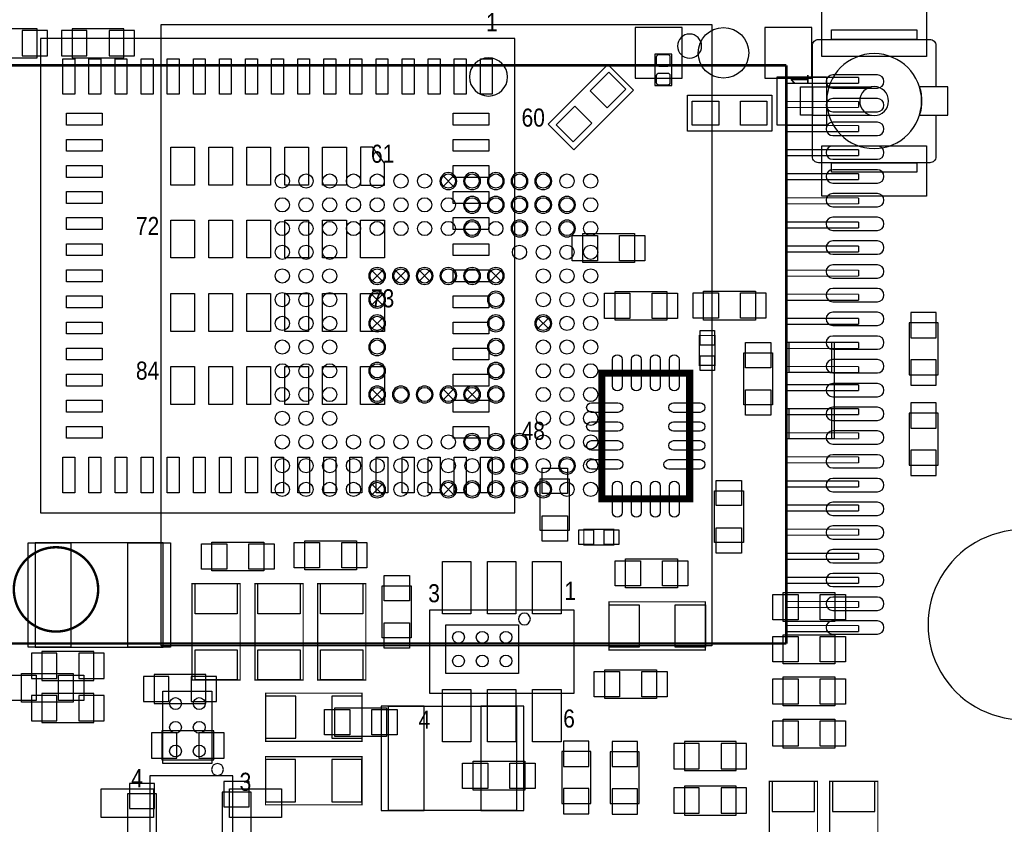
# Model space of a CAD drawing. Extents: x -8.5 to 88.7, y 0 to 55.1.
# Tile 7 of 9: x 46.5 to 67.2, y 15.8 to 32.8. Entities that reach past the tile are written whole.
import ezdxf

# ---------------------------------------------------------------- set-up
doc = ezdxf.new("R2010")
doc.units = 0
for name, color, linetype in [('BG_OUTLINE', 80, 'CONTINUOUS'), ('PG_ASSEMBLY_BOTTOM', 30, 'CONTINUOUS'), ('PG_ASSEMBLY_TOP', 43, 'CONTINUOUS'), ('PIN_BOTTOM', 211, 'CONTINUOUS'), ('PIN_TOP', 153, 'CONTINUOUS')]:
    doc.layers.add(name, color=color, linetype=linetype)

msp = doc.modelspace()

# ---------------------------------------------------------------- linework, layer by layer
at = {"layer": 'BG_OUTLINE'}
msp.add_lwpolyline([(67.600068, 0), (25.299924, 0), (25.299924, 3.75412, 0.414116), (24.800052, 4.253992, 0.414221), (24.299926, 3.75412), (24.299926, 0), (0, 0), (0, 17.999964, 0.41415), (1.999996, 19.99996, 0.414214), (0, 21.999956), (0, 38.599872), (67.600068, 38.599872), (67.600068, 21.999956, 1.000034), (67.600068, 17.999964)], format="xyb", close=True, dxfattribs=at)
at = {"layer": 'PG_ASSEMBLY_BOTTOM'}
msp.add_lwpolyline([(49.4411, 19.55165), (49.4411, 32.6517), (61.041026, 32.6517), (61.041026, 19.55165)], close=True, dxfattribs=at)
for points in [[(45.7327, 31.9532), (46.8249, 31.9532), (46.8249, 32.5628), (45.7327, 32.5628), (45.7327, 31.9532)], [(47.5615, 31.9532), (48.6537, 31.9532), (48.6537, 32.5628), (47.5615, 32.5628), (47.5615, 31.9532)], [(55.616856, 29.477208), (55.616348, 29.477208), (55.365396, 29.226256)], [(55.36565, 29.477462), (55.366158, 29.477462), (55.61711, 29.22651)], [(54.116986, 27.477212), (54.116478, 27.477212), (53.865526, 27.22626)], [(53.86578, 27.477466), (53.866288, 27.477466), (54.11724, 27.226514)], [(54.616858, 27.477212), (54.61635, 27.477212), (54.365398, 27.22626)], [(54.365652, 27.477466), (54.36616, 27.477466), (54.617112, 27.226514)], [(55.116984, 27.477212), (55.116476, 27.477212), (54.865524, 27.22626)], [(54.865778, 27.477466), (54.866286, 27.477466), (55.117238, 27.226514)], [(56.616854, 27.477212), (56.616346, 27.477212), (56.365394, 27.22626)], [(56.365648, 27.477466), (56.366156, 27.477466), (56.617108, 27.226514)], [(54.116986, 26.97734), (54.116478, 26.97734), (53.865526, 26.726388)], [(53.86578, 26.977594), (53.866288, 26.977594), (54.11724, 26.726642)], [(54.116986, 26.477214), (54.116478, 26.477214), (53.865526, 26.226262)], [(53.86578, 26.477468), (53.866288, 26.477468), (54.11724, 26.226516)], [(57.616852, 26.477214), (57.616344, 26.477214), (57.365392, 26.226262)], [(57.365646, 26.477468), (57.366154, 26.477468), (57.617106, 26.226516)], [(65.8114, 25.269444), (65.8114, 26.361644), (65.2018, 26.361644), (65.2018, 25.269444), (65.8114, 25.269444)], [(54.116986, 24.977344), (54.116478, 24.977344), (53.865526, 24.726392)], [(53.86578, 24.977598), (53.866288, 24.977598), (54.11724, 24.726646)], [(55.616856, 24.977344), (55.616348, 24.977344), (55.365396, 24.726392)], [(55.36565, 24.977598), (55.366158, 24.977598), (55.61711, 24.726646)], [(56.116982, 24.977344), (56.116474, 24.977344), (55.865522, 24.726392)], [(55.865776, 24.977598), (55.866284, 24.977598), (56.117236, 24.726646)], [(65.2018, 24.456644), (65.2018, 23.364444), (65.8114, 23.364444), (65.8114, 24.456644), (65.2018, 24.456644)], [(54.116986, 22.977348), (54.116478, 22.977348), (53.865526, 22.726396)], [(53.86578, 22.977602), (53.866288, 22.977602), (54.11724, 22.72665)], [(55.616856, 22.977348), (55.616348, 22.977348), (55.365396, 22.726396)], [(55.36565, 22.977602), (55.366158, 22.977602), (55.61711, 22.72665)], [(48.0187, 19.435826), (46.9265, 19.435826), (46.9265, 18.826226), (48.0187, 18.826226), (48.0187, 19.435826)], [(49.2887, 18.3388), (50.3809, 18.3388), (50.3809, 18.9484), (49.2887, 18.9484), (49.2887, 18.3388)], [(46.9265, 17.937226), (48.0187, 17.937226), (48.0187, 18.546826), (46.9265, 18.546826), (46.9265, 17.937226)], [(54.228492, 18.279618), (56.928512, 18.279618), (56.928512, 16.079724), (54.228492, 16.079724), (54.228492, 18.279618)], [(50.546, 17.758156), (49.4538, 17.758156), (49.4538, 17.148556), (50.546, 17.148556), (50.546, 17.758156)], [(60.4647, 16.925544), (61.5569, 16.925544), (61.5569, 17.535144), (60.4647, 17.535144), (60.4647, 16.925544)], [(58.490612, 16.232378), (58.490612, 17.324578), (57.881012, 17.324578), (57.881012, 16.232378), (58.490612, 16.232378)], [(59.5122, 16.227044), (59.5122, 17.319244), (58.9026, 17.319244), (58.9026, 16.227044), (59.5122, 16.227044)], [(49.3395, 15.3416), (49.3395, 16.4338), (48.7299, 16.4338), (48.7299, 15.3416), (49.3395, 15.3416)], [(51.3334, 15.3797), (51.3334, 16.4719), (50.7238, 16.4719), (50.7238, 15.3797), (51.3334, 15.3797)], [(61.5569, 16.595344), (60.4647, 16.595344), (60.4647, 15.985744), (61.5569, 15.985744), (61.5569, 16.595344)]]:
    msp.add_lwpolyline(points, dxfattribs=at)
for points in [[(60.82919, 32.197802, 1), (60.32119, 32.197802, 1), (60.82919, 32.197802)], [(55.668926, 29.351732, 1), (55.313326, 29.351732, 1), (55.668926, 29.351732)], [(56.169052, 29.351732, 1), (55.813452, 29.351732, 1), (56.169052, 29.351732)], [(56.668924, 29.351732, 1), (56.313324, 29.351732, 1), (56.668924, 29.351732)], [(57.16905, 29.351732, 1), (56.81345, 29.351732, 1), (57.16905, 29.351732)], [(57.668922, 29.351732, 1), (57.313322, 29.351732, 1), (57.668922, 29.351732)], [(56.169052, 28.85186, 1), (55.813452, 28.85186, 1), (56.169052, 28.85186)], [(56.668924, 28.85186, 1), (56.313324, 28.85186, 1), (56.668924, 28.85186)], [(57.16905, 28.85186, 1), (56.81345, 28.85186, 1), (57.16905, 28.85186)], [(57.668922, 28.85186, 1), (57.313322, 28.85186, 1), (57.668922, 28.85186)], [(58.169048, 28.85186, 1), (57.813448, 28.85186, 1), (58.169048, 28.85186)], [(56.169052, 28.351734, 1), (55.813452, 28.351734, 1), (56.169052, 28.351734)], [(57.16905, 28.351734, 1), (56.81345, 28.351734, 1), (57.16905, 28.351734)], [(58.169048, 28.351734, 1), (57.813448, 28.351734, 1), (58.169048, 28.351734)], [(54.169056, 27.351736, 1), (53.813456, 27.351736, 1), (54.169056, 27.351736)], [(54.668928, 27.351736, 1), (54.313328, 27.351736, 1), (54.668928, 27.351736)], [(55.169054, 27.351736, 1), (54.813454, 27.351736, 1), (55.169054, 27.351736)], [(55.668926, 27.351736, 1), (55.313326, 27.351736, 1), (55.668926, 27.351736)], [(56.169052, 27.351736, 1), (55.813452, 27.351736, 1), (56.169052, 27.351736)], [(56.668924, 27.351736, 1), (56.313324, 27.351736, 1), (56.668924, 27.351736)], [(54.169056, 26.851864, 1), (53.813456, 26.851864, 1), (54.169056, 26.851864)], [(56.668924, 26.851864, 1), (56.313324, 26.851864, 1), (56.668924, 26.851864)], [(54.169056, 26.351738, 1), (53.813456, 26.351738, 1), (54.169056, 26.351738)], [(56.668924, 26.351738, 1), (56.313324, 26.351738, 1), (56.668924, 26.351738)], [(57.668922, 26.351738, 1), (57.313322, 26.351738, 1), (57.668922, 26.351738)], [(54.169056, 25.851866, 1), (53.813456, 25.851866, 1), (54.169056, 25.851866)], [(56.668924, 25.851866, 1), (56.313324, 25.851866, 1), (56.668924, 25.851866)], [(54.169056, 25.35174, 1), (53.813456, 25.35174, 1), (54.169056, 25.35174)], [(56.668924, 25.35174, 1), (56.313324, 25.35174, 1), (56.668924, 25.35174)], [(54.169056, 24.851868, 1), (53.813456, 24.851868, 1), (54.169056, 24.851868)], [(54.668928, 24.851868, 1), (54.313328, 24.851868, 1), (54.668928, 24.851868)], [(55.169054, 24.851868, 1), (54.813454, 24.851868, 1), (55.169054, 24.851868)], [(55.668926, 24.851868, 1), (55.313326, 24.851868, 1), (55.668926, 24.851868)], [(56.169052, 24.851868, 1), (55.813452, 24.851868, 1), (56.169052, 24.851868)], [(56.668924, 24.851868, 1), (56.313324, 24.851868, 1), (56.668924, 24.851868)], [(56.169052, 23.85187, 1), (55.813452, 23.85187, 1), (56.169052, 23.85187)], [(56.668924, 23.85187, 1), (56.313324, 23.85187, 1), (56.668924, 23.85187)], [(57.16905, 23.85187, 1), (56.81345, 23.85187, 1), (57.16905, 23.85187)], [(56.668924, 23.351744, 1), (56.313324, 23.351744, 1), (56.668924, 23.351744)], [(57.16905, 23.351744, 1), (56.81345, 23.351744, 1), (57.16905, 23.351744)], [(58.169048, 23.351744, 1), (57.813448, 23.351744, 1), (58.169048, 23.351744)], [(54.169056, 22.851872, 1), (53.813456, 22.851872, 1), (54.169056, 22.851872)], [(55.668926, 22.851872, 1), (55.313326, 22.851872, 1), (55.668926, 22.851872)], [(56.169052, 22.851872, 1), (55.813452, 22.851872, 1), (56.169052, 22.851872)], [(56.668924, 22.851872, 1), (56.313324, 22.851872, 1), (56.668924, 22.851872)], [(57.16905, 22.851872, 1), (56.81345, 22.851872, 1), (57.16905, 22.851872)], [(57.668922, 22.851872, 1), (57.313322, 22.851872, 1), (57.668922, 22.851872)]]:
    msp.add_lwpolyline(points, format="xyb", dxfattribs=at)
for points, const_width in [([(62.614556, 31.792418), (45.799756, 31.792418)], 0.0508), ([(62.614556, 19.600418), (62.614556, 31.792418)], 0.0508), ([(62.614556, 31.538418), (64.138556, 31.538418)], 0.0254), ([(64.138556, 31.538418), (64.138556, 31.411418)], 0.0254), ([(64.138556, 31.411418), (62.614556, 31.411418)], 0.0254), ([(62.614556, 31.030418), (64.138556, 31.030418)], 0.0254), ([(64.138556, 31.030418), (64.138556, 30.903418)], 0.0254), ([(64.138556, 30.903418), (62.614556, 30.903418)], 0.0254), ([(62.614556, 30.522418), (64.138556, 30.522418)], 0.0254), ([(64.138556, 30.522418), (64.138556, 30.395418)], 0.0254), ([(64.138556, 30.395418), (62.614556, 30.395418)], 0.0254), ([(62.614556, 30.014418), (64.138556, 30.014418)], 0.0254), ([(64.138556, 29.887418), (62.614556, 29.887418)], 0.0254), ([(64.138556, 30.014418), (64.138556, 29.887418)], 0.0254), ([(62.614556, 29.506418), (64.138556, 29.506418)], 0.0254), ([(64.138556, 29.506418), (64.138556, 29.379418)], 0.0254), ([(64.138556, 29.379418), (62.614556, 29.379418)], 0.0254), ([(62.614556, 28.998418), (64.138556, 28.998418)], 0.0254), ([(64.138556, 28.871418), (62.614556, 28.871418)], 0.0254), ([(64.138556, 28.998418), (64.138556, 28.871418)], 0.0254), ([(62.614556, 28.490418), (64.138556, 28.490418)], 0.0254), ([(64.138556, 28.490418), (64.138556, 28.363418)], 0.0254), ([(64.138556, 28.363418), (62.614556, 28.363418)], 0.0254), ([(62.614556, 27.982418), (64.138556, 27.982418)], 0.0254), ([(64.138556, 27.855418), (62.614556, 27.855418)], 0.0254), ([(64.138556, 27.982418), (64.138556, 27.855418)], 0.0254), ([(62.614556, 27.474418), (64.138556, 27.474418)], 0.0254), ([(64.138556, 27.474418), (64.138556, 27.347418)], 0.0254), ([(64.138556, 27.347418), (62.614556, 27.347418)], 0.0254), ([(62.614556, 26.966418), (64.138556, 26.966418)], 0.0254), ([(64.138556, 26.966418), (64.138556, 26.839418)], 0.0254), ([(64.138556, 26.839418), (62.614556, 26.839418)], 0.0254), ([(62.614556, 26.458418), (64.138556, 26.458418)], 0.0254), ([(64.138556, 26.458418), (64.138556, 26.331418)], 0.0254), ([(64.138556, 26.331418), (62.614556, 26.331418)], 0.0254), ([(62.614556, 25.950418), (64.138556, 25.950418)], 0.0254), ([(64.138556, 25.950418), (64.138556, 25.823418)], 0.0254), ([(64.138556, 25.823418), (62.614556, 25.823418)], 0.0254), ([(62.614556, 25.442418), (64.138556, 25.442418)], 0.0254), ([(64.138556, 25.315418), (62.614556, 25.315418)], 0.0254), ([(64.138556, 25.442418), (64.138556, 25.315418)], 0.0254), ([(62.614556, 25.061418), (64.138556, 25.061418)], 0.0254), ([(64.138556, 24.934418), (62.614556, 24.934418)], 0.0254), ([(64.138556, 25.061418), (64.138556, 24.934418)], 0.0254), ([(62.614556, 24.553418), (64.138556, 24.553418)], 0.0254), ([(64.138556, 24.553418), (64.138556, 24.426418)], 0.0254), ([(64.138556, 24.426418), (62.614556, 24.426418)], 0.0254), ([(62.614556, 24.045418), (64.138556, 24.045418)], 0.0254), ([(64.138556, 23.918418), (62.614556, 23.918418)], 0.0254), ([(64.138556, 24.045418), (64.138556, 23.918418)], 0.0254), ([(62.614556, 23.537418), (64.138556, 23.537418)], 0.0254), ([(64.138556, 23.537418), (64.138556, 23.410418)], 0.0254), ([(64.138556, 23.410418), (62.614556, 23.410418)], 0.0254), ([(62.614556, 23.029418), (64.138556, 23.029418)], 0.0254), ([(64.138556, 23.029418), (64.138556, 22.902418)], 0.0254), ([(64.138556, 22.902418), (62.614556, 22.902418)], 0.0254), ([(62.614556, 22.521418), (64.138556, 22.521418)], 0.0254), ([(64.138556, 22.521418), (64.138556, 22.394418)], 0.0254), ([(64.138556, 22.394418), (62.614556, 22.394418)], 0.0254), ([(62.614556, 22.013418), (64.138556, 22.013418)], 0.0254), ([(64.138556, 22.013418), (64.138556, 21.886418)], 0.0254), ([(64.138556, 21.886418), (62.614556, 21.886418)], 0.0254), ([(62.614556, 21.505418), (64.138556, 21.505418)], 0.0254), ([(64.138556, 21.378418), (62.614556, 21.378418)], 0.0254), ([(64.138556, 21.505418), (64.138556, 21.378418)], 0.0254), ([(62.614556, 20.997418), (64.138556, 20.997418)], 0.0254), ([(64.138556, 20.997418), (64.138556, 20.870418)], 0.0254), ([(64.138556, 20.870418), (62.614556, 20.870418)], 0.0254), ([(62.614556, 20.489418), (64.138556, 20.489418)], 0.0254), ([(64.138556, 20.362418), (62.614556, 20.362418)], 0.0254), ([(64.138556, 20.489418), (64.138556, 20.362418)], 0.0254), ([(62.614556, 19.981418), (64.138556, 19.981418)], 0.0254), ([(64.138556, 19.981418), (64.138556, 19.854418)], 0.0254), ([(64.138556, 19.854418), (62.614556, 19.854418)], 0.0254), ([(45.799756, 19.600418), (62.614556, 19.600418)], 0.0508), ([(51.640232, 17.540986), (53.672232, 17.540986), (53.672232, 18.556986), (51.640232, 18.556986), (51.640232, 17.540986)], 0.0254), ([(51.6382, 16.201644), (53.6702, 16.201644), (53.6702, 17.217644), (51.6382, 17.217644), (51.6382, 16.201644)], 0.0254), ([(62.2554, 16.696944), (62.2554, 14.664944), (63.2714, 14.664944), (63.2714, 16.696944), (62.2554, 16.696944)], 0.0254), ([(63.5254, 16.696944), (63.5254, 14.664944), (64.5414, 14.664944), (64.5414, 16.696944), (63.5254, 16.696944)], 0.0254)]:
    msp.add_lwpolyline(points, dxfattribs=dict(at, const_width=const_width))
at = {"layer": 'PG_ASSEMBLY_BOTTOM', "const_width": 0.0508}
msp.add_lwpolyline([(48.111156, 20.743418, 1), (46.333156, 20.743418, 1), (48.111156, 20.743418)], format="xyb", dxfattribs=at)
at = {"layer": 'PG_ASSEMBLY_TOP'}
for points in [[(63.5635, 32.5374), (65.3669, 32.5374), (65.3669, 32.338772), (63.5635, 32.338772)], [(62.9158, 31.338774), (63.165228, 31.338774), (63.165228, 30.738826), (62.9158, 30.738826)], [(63.5635, 29.738828), (65.3669, 29.738828), (65.3669, 29.5402), (63.5635, 29.5402)], [(55.440072, 19.999452), (56.970168, 19.999452), (56.970168, 18.969228), (55.440072, 18.969228)], [(50.506376, 18.600928), (50.506376, 17.070832), (49.476152, 17.070832), (49.476152, 18.600928)]]:
    msp.add_lwpolyline(points, close=True, dxfattribs=at)
for points in [[(56.89219, 32.35579), (46.89221, 32.35579), (46.89221, 22.35581), (56.89219, 22.35581), (56.89219, 32.35579)], [(65.765172, 32.211772), (65.765172, 31.338774)], [(60.198, 31.369), (60.198, 32.0294), (59.8424, 32.0294), (59.8424, 31.369), (60.198, 31.369)], [(59.394598, 31.27121), (58.137298, 30.01391), (57.59831, 30.552898), (58.85561, 31.810198), (59.394598, 31.27121)], [(63.165228, 31.338774), (64.411098, 31.338774)], [(62.3062, 30.4038), (60.5282, 30.4038), (60.5282, 31.1658), (62.3062, 31.1658), (62.3062, 30.4038)], [(63.165228, 30.738826), (64.411098, 30.738826)], [(59.414156, 27.6352), (58.321956, 27.6352), (58.321956, 28.2448), (59.414156, 28.2448), (59.414156, 27.6352)], [(60.0964, 26.416), (59.0042, 26.416), (59.0042, 27.0256), (60.0964, 27.0256), (60.0964, 26.416)], [(60.8711, 27.031696), (61.9633, 27.031696), (61.9633, 26.422096), (60.8711, 26.422096), (60.8711, 27.031696)], [(62.324996, 25.7302), (62.324996, 24.638), (61.715396, 24.638), (61.715396, 25.7302), (62.324996, 25.7302)], [(57.4294, 21.9837), (57.4294, 23.0759), (58.039, 23.0759), (58.039, 21.9837), (57.4294, 21.9837)], [(61.0997, 21.7297), (61.0997, 22.8219), (61.7093, 22.8219), (61.7093, 21.7297), (61.0997, 21.7297)], [(46.78299, 19.524726), (49.48301, 19.524726), (49.48301, 21.72462), (46.78299, 21.72462), (46.78299, 19.524726)], [(51.6001, 21.1328), (50.5079, 21.1328), (50.5079, 21.7424), (51.6001, 21.7424), (51.6001, 21.1328)], [(52.4637, 21.7678), (53.5559, 21.7678), (53.5559, 21.1582), (52.4637, 21.1582), (52.4637, 21.7678)], [(60.318396, 20.7772), (59.226196, 20.7772), (59.226196, 21.3868), (60.318396, 21.3868), (60.318396, 20.7772)], [(54.70906, 20.8153), (54.70906, 19.7231), (54.09946, 19.7231), (54.09946, 20.8153), (54.70906, 20.8153)], [(63.6397, 20.066), (62.5475, 20.066), (62.5475, 20.6756), (63.6397, 20.6756), (63.6397, 20.066)], [(58.141616, 20.30603), (55.091584, 20.30603), (55.091584, 18.55597), (58.141616, 18.55597), (58.141616, 20.30603)], [(62.5475, 19.7866), (63.6397, 19.7866), (63.6397, 19.177), (62.5475, 19.177), (62.5475, 19.7866)], [(47.5869, 18.3642), (46.4947, 18.3642), (46.4947, 18.9738), (47.5869, 18.9738), (47.5869, 18.3642)], [(58.7883, 19.05), (59.8805, 19.05), (59.8805, 18.4404), (58.7883, 18.4404), (58.7883, 19.05)], [(63.6397, 18.288), (62.5475, 18.288), (62.5475, 18.8976), (63.6397, 18.8976), (63.6397, 18.288)], [(54.1909, 17.6403), (53.0987, 17.6403), (53.0987, 18.2499), (54.1909, 18.2499), (54.1909, 17.6403)], [(62.5475, 18.0086), (63.6397, 18.0086), (63.6397, 17.399), (62.5475, 17.399), (62.5475, 18.0086)], [(56.01081, 17.1196), (57.10301, 17.1196), (57.10301, 16.51), (56.01081, 16.51), (56.01081, 17.1196)], [(50.95113, 13.762228), (50.95113, 16.81226), (49.20107, 16.81226), (49.20107, 13.762228), (50.95113, 13.762228)]]:
    msp.add_lwpolyline(points, dxfattribs=at)
for points in [[(65.765172, 30.738826), (65.765172, 29.865828, -0.414214), (65.638172, 29.738828), (63.292228, 29.738828, -0.414214), (63.165228, 29.865828), (63.165228, 32.211772, -0.414214), (63.292228, 32.338772), (65.638172, 32.338772, -0.414214), (65.765172, 32.211772)], [(65.465198, 31.0388, 1), (63.465202, 31.0388, 1), (65.465198, 31.0388)], [(64.77, 31.0388, 1), (64.1604, 31.0388, 1), (64.77, 31.0388)], [(57.219088, 20.11934, 1), (56.969152, 20.11934, 1), (57.219088, 20.11934)], [(50.751232, 16.94688, 1), (50.501296, 16.94688, 1), (50.751232, 16.94688)]]:
    msp.add_lwpolyline(points, format="xyb", dxfattribs=at)
for points in [[(56.738774, 31.5468, 1), (55.935626, 31.5468, 1)], [(65.41897, 30.738826), (66.0146, 30.738826), (66.0146, 31.338774), (65.41897, 31.338774, -0.076601), (65.465198, 31.0388, -0.076974)]]:
    msp.add_lwpolyline(points, format="xyb", close=True, dxfattribs=at)
for points, const_width in [([(60.7822, 25.46604), (60.7822, 26.09596), (61.1124, 26.09596), (61.1124, 25.46604), (60.7822, 25.46604)], 0.0254), ([(62.611, 23.920704), (62.611, 25.952704), (63.627, 25.952704), (63.627, 23.920704), (62.611, 23.920704)], 0.0254), ([(60.576968, 22.652482), (60.576968, 25.302718), (58.726832, 25.302718), (58.726832, 22.652482), (60.576968, 22.652482)], 0.1524), ([(58.97626, 21.6789), (58.34634, 21.6789), (58.34634, 22.0091), (58.97626, 22.0091), (58.97626, 21.6789)], 0.0254), ([(51.1048, 20.8661), (51.1048, 18.8341), (50.0888, 18.8341), (50.0888, 20.8661), (51.1048, 20.8661)], 0.0254), ([(52.431696, 20.8661), (52.431696, 18.8341), (51.415696, 18.8341), (51.415696, 20.8661), (52.431696, 20.8661)], 0.0254), ([(53.752496, 20.8661), (53.752496, 18.8341), (52.736496, 18.8341), (52.736496, 20.8661), (53.752496, 20.8661)], 0.0254), ([(58.8772, 20.481544), (60.9092, 20.481544), (60.9092, 19.465544), (58.8772, 19.465544), (58.8772, 20.481544)], 0.0254)]:
    msp.add_lwpolyline(points, dxfattribs=dict(at, const_width=const_width))
at = {"layer": 'PIN_BOTTOM'}
for points in [[(59.42711, 31.5214), (60.41771, 31.5214), (60.41771, 32.5882), (59.42711, 32.5882)], [(62.16269, 31.5214), (63.15329, 31.5214), (63.15329, 32.5882), (62.16269, 32.5882)], [(46.512226, 32.5247), (46.512226, 31.9913), (47.045626, 31.9913), (47.045626, 32.5247)], [(47.340774, 32.5247), (47.340774, 31.9913), (47.874174, 31.9913), (47.874174, 32.5247)], [(48.341026, 32.5247), (48.341026, 31.9913), (48.874426, 31.9913), (48.874426, 32.5247)], [(65.2399, 26.04897), (65.7733, 26.04897), (65.7733, 26.58237), (65.2399, 26.58237)], [(65.2399, 25.048718), (65.7733, 25.048718), (65.7733, 25.582118), (65.2399, 25.582118)], [(65.7733, 24.67737), (65.2399, 24.67737), (65.2399, 24.14397), (65.7733, 24.14397)], [(65.7733, 23.677118), (65.2399, 23.677118), (65.2399, 23.143718), (65.7733, 23.143718)], [(47.239174, 18.864326), (47.239174, 19.397726), (46.705774, 19.397726), (46.705774, 18.864326)], [(48.239426, 18.864326), (48.239426, 19.397726), (47.706026, 19.397726), (47.706026, 18.864326)], [(49.067974, 18.9103), (49.067974, 18.3769), (49.601374, 18.3769), (49.601374, 18.9103)], [(50.068226, 18.9103), (50.068226, 18.3769), (50.601626, 18.3769), (50.601626, 18.9103)], [(46.705774, 18.508726), (46.705774, 17.975326), (47.239174, 17.975326), (47.239174, 18.508726)], [(47.706026, 18.508726), (47.706026, 17.975326), (48.239426, 17.975326), (48.239426, 18.508726)], [(52.275232, 17.604486), (52.275232, 18.493486), (51.640232, 18.493486), (51.640232, 17.604486)], [(53.672232, 17.604486), (53.672232, 18.493486), (53.037232, 18.493486), (53.037232, 17.604486)], [(54.078505, 18.279491), (54.078505, 16.079597), (54.978427, 16.079597), (54.978427, 18.279491)], [(56.178577, 18.279491), (56.178577, 16.079597), (57.078499, 16.079597), (57.078499, 18.279491)], [(49.766474, 17.186656), (49.766474, 17.720056), (49.233074, 17.720056), (49.233074, 17.186656)], [(50.766726, 17.186656), (50.766726, 17.720056), (50.233326, 17.720056), (50.233326, 17.186656)], [(57.919112, 17.011904), (58.452512, 17.011904), (58.452512, 17.545304), (57.919112, 17.545304)], [(58.9407, 17.00657), (59.4741, 17.00657), (59.4741, 17.53997), (58.9407, 17.53997)], [(60.243974, 17.497044), (60.243974, 16.963644), (60.777374, 16.963644), (60.777374, 17.497044)], [(61.244226, 17.497044), (61.244226, 16.963644), (61.777626, 16.963644), (61.777626, 17.497044)], [(52.2732, 16.265144), (52.2732, 17.154144), (51.6382, 17.154144), (51.6382, 16.265144)], [(53.6702, 16.265144), (53.6702, 17.154144), (53.0352, 17.154144), (53.0352, 16.265144)], [(48.768, 16.121126), (49.3014, 16.121126), (49.3014, 16.654526), (48.768, 16.654526)], [(50.7619, 16.159226), (51.2953, 16.159226), (51.2953, 16.692626), (50.7619, 16.692626)], [(62.3189, 16.061944), (63.2079, 16.061944), (63.2079, 16.696944), (62.3189, 16.696944)], [(63.5889, 16.061944), (64.4779, 16.061944), (64.4779, 16.696944), (63.5889, 16.696944)], [(57.919112, 16.011652), (58.452512, 16.011652), (58.452512, 16.545052), (57.919112, 16.545052)], [(58.9407, 16.006318), (59.4741, 16.006318), (59.4741, 16.539718), (58.9407, 16.539718)], [(60.777374, 16.023844), (60.777374, 16.557244), (60.243974, 16.557244), (60.243974, 16.023844)], [(61.777626, 16.023844), (61.777626, 16.557244), (61.244226, 16.557244), (61.244226, 16.023844)]]:
    msp.add_lwpolyline(points, close=True, dxfattribs=at)
for points in [[(64.532256, 31.591758), (63.592456, 31.591758, 1), (63.592456, 31.312358), (64.532256, 31.312358, 1)], [(64.532256, 31.091378), (63.592456, 31.091378, 1), (63.592456, 30.811978), (64.532256, 30.811978, 1)], [(64.532256, 30.590998), (63.592456, 30.590998, 1), (63.592456, 30.311598), (64.532256, 30.311598, 1)], [(64.532256, 30.090618), (63.592456, 30.090618, 1), (63.592456, 29.811218), (64.532256, 29.811218, 1)], [(64.532256, 29.590238), (63.592456, 29.590238, 1), (63.592456, 29.310838), (64.532256, 29.310838, 1)], [(64.532256, 29.089858), (63.592456, 29.089858, 1), (63.592456, 28.810458), (64.532256, 28.810458, 1)], [(64.532256, 28.589478), (63.592456, 28.589478, 1), (63.592456, 28.310078), (64.532256, 28.310078, 1)], [(64.532256, 28.089098), (63.592456, 28.089098, 1), (63.592456, 27.809698), (64.532256, 27.809698, 1)], [(64.532256, 27.586178), (63.592456, 27.586178, 1), (63.592456, 27.306778), (64.532256, 27.306778, 1)], [(64.532256, 27.088338), (63.592456, 27.088338, 1), (63.592456, 26.808938), (64.532256, 26.808938, 1)], [(64.532256, 26.587958), (63.592456, 26.587958, 1), (63.592456, 26.308558), (64.532256, 26.308558, 1)], [(64.532256, 26.085038), (63.592456, 26.085038, 1), (63.592456, 25.805638), (64.532256, 25.805638, 1)], [(64.532256, 25.587198), (63.592456, 25.587198, 1), (63.592456, 25.307798), (64.532256, 25.307798, 1)], [(64.532256, 25.084278), (63.592456, 25.084278, 1), (63.592456, 24.804878), (64.532256, 24.804878, 1)], [(64.532256, 24.583898), (63.592456, 24.583898, 1), (63.592456, 24.304498), (64.532256, 24.304498, 1)], [(64.532256, 24.086058), (63.592456, 24.086058, 1), (63.592456, 23.806658), (64.532256, 23.806658, 1)], [(64.532256, 23.583138), (63.592456, 23.583138, 1), (63.592456, 23.303738), (64.532256, 23.303738, 1)], [(64.532256, 23.082758), (63.592456, 23.082758, 1), (63.592456, 22.803358), (64.532256, 22.803358, 1)], [(64.532256, 22.582378), (63.592456, 22.582378, 1), (63.592456, 22.302978), (64.532256, 22.302978, 1)], [(64.532256, 22.081998), (63.592456, 22.081998, 1), (63.592456, 21.802598), (64.532256, 21.802598, 1)], [(64.532256, 21.581618), (63.592456, 21.581618, 1), (63.592456, 21.302218), (64.532256, 21.302218, 1)], [(64.532256, 21.081238), (63.592456, 21.081238, 1), (63.592456, 20.801838), (64.532256, 20.801838, 1)], [(64.532256, 20.580858), (63.592456, 20.580858, 1), (63.592456, 20.301458), (64.532256, 20.301458, 1)], [(64.532256, 20.080478), (63.592456, 20.080478, 1), (63.592456, 19.801078), (64.532256, 19.801078, 1)]]:
    msp.add_lwpolyline(points, format="xyb", close=True, dxfattribs=at)
for centre, radius in [((61.2902, 32.0548), 0.5334), ((51.99126, 29.351732), 0.149987), ((52.491132, 29.351732), 0.149987), ((52.991258, 29.351732), 0.149987), ((53.49113, 29.351732), 0.149987), ((53.991256, 29.351732), 0.149987), ((54.491128, 29.351732), 0.149987), ((54.991254, 29.351732), 0.149987), ((55.491126, 29.351732), 0.149987), ((55.991252, 29.351732), 0.149987), ((56.491124, 29.351732), 0.149987), ((56.99125, 29.351732), 0.149987), ((57.491122, 29.351732), 0.149987), ((57.991248, 29.351732), 0.149987), ((58.49112, 29.351732), 0.149987), ((51.99126, 28.85186), 0.149987), ((52.491132, 28.85186), 0.149987), ((52.991258, 28.85186), 0.149987), ((53.49113, 28.85186), 0.149987), ((53.991256, 28.85186), 0.149987), ((54.491128, 28.85186), 0.149987), ((54.991254, 28.85186), 0.149987), ((55.491126, 28.85186), 0.149987), ((55.991252, 28.85186), 0.149987), ((56.491124, 28.85186), 0.149987), ((56.99125, 28.85186), 0.149987), ((57.491122, 28.85186), 0.149987), ((57.991248, 28.85186), 0.149987), ((58.49112, 28.85186), 0.149987), ((51.99126, 28.351734), 0.149987), ((52.491132, 28.351734), 0.149987), ((52.991258, 28.351734), 0.149987), ((53.49113, 28.351734), 0.149987), ((53.991256, 28.351734), 0.149987), ((54.491128, 28.351734), 0.149987), ((54.991254, 28.351734), 0.149987), ((55.491126, 28.351734), 0.149987), ((55.991252, 28.351734), 0.149987), ((56.491124, 28.351734), 0.149987), ((56.99125, 28.351734), 0.149987), ((57.491122, 28.351734), 0.149987), ((57.991248, 28.351734), 0.149987), ((58.49112, 28.351734), 0.149987), ((51.99126, 27.851862), 0.149987), ((52.491132, 27.851862), 0.149987), ((52.991258, 27.851862), 0.149987), ((56.99125, 27.851862), 0.149987), ((57.491122, 27.851862), 0.149987), ((57.991248, 27.851862), 0.149987), ((58.49112, 27.851862), 0.149987), ((51.99126, 27.351736), 0.149987), ((52.491132, 27.351736), 0.149987), ((52.991258, 27.351736), 0.149987), ((53.991256, 27.351736), 0.149987), ((54.491128, 27.351736), 0.149987), ((54.991254, 27.351736), 0.149987), ((55.491126, 27.351736), 0.149987), ((55.991252, 27.351736), 0.149987), ((56.491124, 27.351736), 0.149987), ((57.491122, 27.351736), 0.149987), ((57.991248, 27.351736), 0.149987), ((58.49112, 27.351736), 0.149987), ((51.99126, 26.851864), 0.149987), ((52.491132, 26.851864), 0.149987), ((52.991258, 26.851864), 0.149987), ((53.991256, 26.851864), 0.149987), ((56.491124, 26.851864), 0.149987), ((57.491122, 26.851864), 0.149987), ((57.991248, 26.851864), 0.149987), ((58.49112, 26.851864), 0.149987), ((51.99126, 26.351738), 0.149987), ((52.491132, 26.351738), 0.149987), ((52.991258, 26.351738), 0.149987), ((53.991256, 26.351738), 0.149987), ((56.491124, 26.351738), 0.149987), ((57.491122, 26.351738), 0.149987), ((57.991248, 26.351738), 0.149987), ((58.49112, 26.351738), 0.149987), ((51.99126, 25.851866), 0.149987), ((52.491132, 25.851866), 0.149987), ((52.991258, 25.851866), 0.149987), ((53.991256, 25.851866), 0.149987), ((56.491124, 25.851866), 0.149987), ((57.491122, 25.851866), 0.149987), ((57.991248, 25.851866), 0.149987), ((58.49112, 25.851866), 0.149987), ((51.99126, 25.35174), 0.149987), ((52.491132, 25.35174), 0.149987), ((52.991258, 25.35174), 0.149987), ((53.991256, 25.35174), 0.149987), ((56.491124, 25.35174), 0.149987), ((57.491122, 25.35174), 0.149987), ((57.991248, 25.35174), 0.149987), ((58.49112, 25.35174), 0.149987), ((51.99126, 24.851868), 0.149987), ((52.491132, 24.851868), 0.149987), ((52.991258, 24.851868), 0.149987), ((53.991256, 24.851868), 0.149987), ((54.491128, 24.851868), 0.149987), ((54.991254, 24.851868), 0.149987), ((55.491126, 24.851868), 0.149987), ((55.991252, 24.851868), 0.149987), ((56.491124, 24.851868), 0.149987), ((57.491122, 24.851868), 0.149987), ((57.991248, 24.851868), 0.149987), ((58.49112, 24.851868), 0.149987), ((51.99126, 24.351742), 0.149987), ((52.491132, 24.351742), 0.149987), ((52.991258, 24.351742), 0.149987), ((57.491122, 24.351742), 0.149987), ((57.991248, 24.351742), 0.149987), ((58.49112, 24.351742), 0.149987), ((51.99126, 23.85187), 0.149987), ((52.491132, 23.85187), 0.149987), ((52.991258, 23.85187), 0.149987), ((53.49113, 23.85187), 0.149987), ((53.991256, 23.85187), 0.149987), ((54.491128, 23.85187), 0.149987), ((54.991254, 23.85187), 0.149987), ((55.491126, 23.85187), 0.149987), ((55.991252, 23.85187), 0.149987), ((56.491124, 23.85187), 0.149987), ((56.99125, 23.85187), 0.149987), ((57.491122, 23.85187), 0.149987), ((57.991248, 23.85187), 0.149987), ((58.49112, 23.85187), 0.149987), ((51.99126, 23.351744), 0.149987), ((52.491132, 23.351744), 0.149987), ((52.991258, 23.351744), 0.149987), ((53.49113, 23.351744), 0.149987), ((53.991256, 23.351744), 0.149987), ((54.491128, 23.351744), 0.149987), ((54.991254, 23.351744), 0.149987), ((55.491126, 23.351744), 0.149987), ((55.991252, 23.351744), 0.149987), ((56.491124, 23.351744), 0.149987), ((56.99125, 23.351744), 0.149987), ((57.491122, 23.351744), 0.149987), ((57.991248, 23.351744), 0.149987), ((58.49112, 23.351744), 0.149987), ((51.99126, 22.851872), 0.149987), ((52.491132, 22.851872), 0.149987), ((52.991258, 22.851872), 0.149987), ((53.49113, 22.851872), 0.149987), ((53.991256, 22.851872), 0.149987), ((54.491128, 22.851872), 0.149987), ((54.991254, 22.851872), 0.149987), ((55.491126, 22.851872), 0.149987), ((55.991252, 22.851872), 0.149987), ((56.491124, 22.851872), 0.149987), ((56.99125, 22.851872), 0.149987), ((57.491122, 22.851872), 0.149987), ((57.991248, 22.851872), 0.149987), ((58.49112, 22.851872), 0.149987)]:
    msp.add_circle(centre, radius, dxfattribs=at)
at = {"layer": 'PIN_TOP'}
for points in [[(63.3603, 33.047178), (65.5701, 33.047178), (65.5701, 31.980378), (63.3603, 31.980378)], [(47.617126, 31.930721), (47.617126, 31.180659), (47.36719, 31.180659), (47.36719, 31.930721)], [(48.16729, 31.930721), (48.16729, 31.180659), (47.917354, 31.180659), (47.917354, 31.930721)], [(48.7172, 31.930721), (48.7172, 31.180659), (48.467264, 31.180659), (48.467264, 31.930721)], [(49.26711, 31.930721), (49.26711, 31.180659), (49.017174, 31.180659), (49.017174, 31.930721)], [(49.817274, 31.930721), (49.817274, 31.180659), (49.567338, 31.180659), (49.567338, 31.930721)], [(50.367184, 31.930721), (50.367184, 31.180659), (50.117248, 31.180659), (50.117248, 31.930721)], [(50.917094, 31.930721), (50.917094, 31.180659), (50.667158, 31.180659), (50.667158, 31.930721)], [(51.467258, 31.930721), (51.467258, 31.180659), (51.217322, 31.180659), (51.217322, 31.930721)], [(52.017168, 31.930721), (52.017168, 31.180659), (51.767232, 31.180659), (51.767232, 31.930721)], [(52.567078, 31.930721), (52.567078, 31.180659), (52.317142, 31.180659), (52.317142, 31.930721)], [(53.117242, 31.930721), (53.117242, 31.180659), (52.867306, 31.180659), (52.867306, 31.930721)], [(53.667152, 31.930721), (53.667152, 31.180659), (53.417216, 31.180659), (53.417216, 31.930721)], [(54.217062, 31.930721), (54.217062, 31.180659), (53.967126, 31.180659), (53.967126, 31.930721)], [(54.767226, 31.930721), (54.767226, 31.180659), (54.51729, 31.180659), (54.51729, 31.930721)], [(55.317136, 31.930721), (55.317136, 31.180659), (55.0672, 31.180659), (55.0672, 31.930721)], [(55.867046, 31.930721), (55.867046, 31.180659), (55.61711, 31.180659), (55.61711, 31.930721)], [(56.41721, 31.930721), (56.41721, 31.180659), (56.167274, 31.180659), (56.167274, 31.930721)], [(58.837649, 30.894039), (58.478439, 31.253249), (58.873571, 31.648381), (59.232781, 31.289171)], [(62.419484, 31.5468), (63.460884, 31.5468), (63.460884, 30.5308), (62.419484, 30.5308)], [(58.119337, 30.175727), (57.760127, 30.534937), (58.155259, 30.930069), (58.514469, 30.570859)], [(60.6298, 30.5308), (60.6298, 31.0388), (61.1886, 31.0388), (61.1886, 30.5308)], [(61.6458, 30.5308), (61.6458, 31.0388), (62.2046, 31.0388), (62.2046, 30.5308)], [(47.442247, 30.780736), (48.192309, 30.780736), (48.192309, 30.5308), (47.442247, 30.5308)], [(55.592091, 30.780736), (56.342153, 30.780736), (56.342153, 30.5308), (55.592091, 30.5308)], [(47.442247, 30.230826), (48.192309, 30.230826), (48.192309, 29.98089), (47.442247, 29.98089)], [(55.592091, 30.230826), (56.342153, 30.230826), (56.342153, 29.98089), (55.592091, 29.98089)], [(63.3603, 30.097222), (65.5701, 30.097222), (65.5701, 29.030422), (63.3603, 29.030422)], [(50.142267, 30.068266), (50.142267, 29.268166), (49.642141, 29.268166), (49.642141, 30.068266)], [(50.942367, 30.068266), (50.942367, 29.268166), (50.442241, 29.268166), (50.442241, 30.068266)], [(51.742213, 30.068266), (51.742213, 29.268166), (51.242087, 29.268166), (51.242087, 30.068266)], [(52.542313, 30.068266), (52.542313, 29.268166), (52.042187, 29.268166), (52.042187, 30.068266)], [(53.342159, 30.068266), (53.342159, 29.268166), (52.842033, 29.268166), (52.842033, 30.068266)], [(54.142132, 29.732732), (53.892196, 30.068266), (53.64226, 30.068266), (53.64226, 29.268166), (54.142132, 29.268166)], [(47.442247, 29.680662), (48.192309, 29.680662), (48.192309, 29.430726), (47.442247, 29.430726)], [(55.592091, 29.680662), (56.342153, 29.680662), (56.342153, 29.430726), (55.592091, 29.430726)], [(47.442247, 29.130752), (48.192309, 29.130752), (48.192309, 28.880816), (47.442247, 28.880816)], [(55.592091, 29.130752), (56.342153, 29.130752), (56.342153, 28.880816), (55.592091, 28.880816)], [(47.442247, 28.580842), (48.192309, 28.580842), (48.192309, 28.330906), (47.442247, 28.330906)], [(50.142267, 28.530804), (50.142267, 27.730704), (49.642141, 27.730704), (49.642141, 28.530804)], [(50.942367, 28.530804), (50.942367, 27.730704), (50.442241, 27.730704), (50.442241, 28.530804)], [(51.742213, 28.530804), (51.742213, 27.730704), (51.242087, 27.730704), (51.242087, 28.530804)], [(52.542313, 28.530804), (52.542313, 27.730704), (52.042187, 27.730704), (52.042187, 28.530804)], [(53.342159, 28.530804), (53.342159, 27.730704), (52.842033, 27.730704), (52.842033, 28.530804)], [(54.142259, 28.530804), (54.142259, 27.730704), (53.642133, 27.730704), (53.642133, 28.530804)], [(55.592091, 28.580842), (56.342153, 28.580842), (56.342153, 28.330906), (55.592091, 28.330906)], [(47.442247, 28.030678), (48.192309, 28.030678), (48.192309, 27.780742), (47.442247, 27.780742)], [(55.592091, 28.030678), (56.342153, 28.030678), (56.342153, 27.780742), (55.592091, 27.780742)], [(58.63463, 28.2067), (58.63463, 27.6733), (58.10123, 27.6733), (58.10123, 28.2067)], [(59.634882, 28.2067), (59.634882, 27.6733), (59.101482, 27.6733), (59.101482, 28.2067)], [(47.442247, 27.480768), (48.192309, 27.480768), (48.192309, 27.230832), (47.442247, 27.230832)], [(55.592091, 27.480768), (56.342153, 27.480768), (56.342153, 27.230832), (55.592091, 27.230832)], [(50.142267, 26.980896), (50.142267, 26.180796), (49.642141, 26.180796), (49.642141, 26.980896)], [(50.942367, 26.980896), (50.942367, 26.180796), (50.442241, 26.180796), (50.442241, 26.980896)], [(51.742213, 26.980896), (51.742213, 26.180796), (51.242087, 26.180796), (51.242087, 26.980896)], [(52.542313, 26.980896), (52.542313, 26.180796), (52.042187, 26.180796), (52.042187, 26.980896)], [(53.342159, 26.980896), (53.342159, 26.180796), (52.842033, 26.180796), (52.842033, 26.980896)], [(54.142259, 26.980896), (54.142259, 26.180796), (53.642133, 26.180796), (53.642133, 26.980896)], [(59.316874, 26.9875), (59.316874, 26.4541), (58.783474, 26.4541), (58.783474, 26.9875)], [(60.317126, 26.9875), (60.317126, 26.4541), (59.783726, 26.4541), (59.783726, 26.9875)], [(60.650374, 26.460196), (60.650374, 26.993596), (61.183774, 26.993596), (61.183774, 26.460196)], [(61.650626, 26.460196), (61.650626, 26.993596), (62.184026, 26.993596), (62.184026, 26.460196)], [(47.442247, 26.930858), (48.192309, 26.930858), (48.192309, 26.680922), (47.442247, 26.680922)], [(55.592091, 26.930858), (56.342153, 26.930858), (56.342153, 26.680922), (55.592091, 26.680922)], [(47.442247, 26.380694), (48.192309, 26.380694), (48.192309, 26.130758), (47.442247, 26.130758)], [(55.592091, 26.380694), (56.342153, 26.380694), (56.342153, 26.130758), (55.592091, 26.130758)], [(61.0997, 25.895554), (60.7949, 25.895554), (60.7949, 26.200354), (61.0997, 26.200354)], [(61.753496, 25.950926), (62.286896, 25.950926), (62.286896, 25.417526), (61.753496, 25.417526)], [(62.6745, 25.952704), (63.5635, 25.952704), (63.5635, 25.317704), (62.6745, 25.317704)], [(47.442247, 25.830784), (48.192309, 25.830784), (48.192309, 25.580848), (47.442247, 25.580848)], [(55.592091, 25.830784), (56.342153, 25.830784), (56.342153, 25.580848), (55.592091, 25.580848)], [(61.0997, 25.361646), (60.7949, 25.361646), (60.7949, 25.666446), (61.0997, 25.666446)], [(50.142267, 25.443434), (50.142267, 24.643334), (49.642141, 24.643334), (49.642141, 25.443434)], [(50.942367, 25.443434), (50.942367, 24.643334), (50.442241, 24.643334), (50.442241, 25.443434)], [(51.742213, 25.443434), (51.742213, 24.643334), (51.242087, 24.643334), (51.242087, 25.443434)], [(52.542313, 25.443434), (52.542313, 24.643334), (52.042187, 24.643334), (52.042187, 25.443434)], [(53.342159, 25.443434), (53.342159, 24.643334), (52.842033, 24.643334), (52.842033, 25.443434)], [(54.142259, 25.443434), (54.142259, 24.643334), (53.642133, 24.643334), (53.642133, 25.443434)], [(47.442247, 25.280874), (48.192309, 25.280874), (48.192309, 25.030938), (47.442247, 25.030938)], [(55.592091, 25.280874), (56.342153, 25.280874), (56.342153, 25.030938), (55.592091, 25.030938)], [(61.753496, 24.950674), (62.286896, 24.950674), (62.286896, 24.417274), (61.753496, 24.417274)], [(47.442247, 24.73071), (48.192309, 24.73071), (48.192309, 24.480774), (47.442247, 24.480774)], [(55.592091, 24.73071), (56.342153, 24.73071), (56.342153, 24.480774), (55.592091, 24.480774)], [(62.6745, 24.555704), (63.5635, 24.555704), (63.5635, 23.920704), (62.6745, 23.920704)], [(47.442247, 24.1808), (48.192309, 24.1808), (48.192309, 23.930864), (47.442247, 23.930864)], [(55.592091, 24.1808), (56.342153, 24.1808), (56.342153, 23.930864), (55.592091, 23.930864)], [(47.617126, 23.530941), (47.617126, 22.780879), (47.36719, 22.780879), (47.36719, 23.530941)], [(48.16729, 23.530941), (48.16729, 22.780879), (47.917354, 22.780879), (47.917354, 23.530941)], [(48.7172, 23.530941), (48.7172, 22.780879), (48.467264, 22.780879), (48.467264, 23.530941)], [(49.26711, 23.530941), (49.26711, 22.780879), (49.017174, 22.780879), (49.017174, 23.530941)], [(49.817274, 23.530941), (49.817274, 22.780879), (49.567338, 22.780879), (49.567338, 23.530941)], [(50.367184, 23.530941), (50.367184, 22.780879), (50.117248, 22.780879), (50.117248, 23.530941)], [(50.917094, 23.530941), (50.917094, 22.780879), (50.667158, 22.780879), (50.667158, 23.530941)], [(51.467258, 23.530941), (51.467258, 22.780879), (51.217322, 22.780879), (51.217322, 23.530941)], [(52.017168, 23.530941), (52.017168, 22.780879), (51.767232, 22.780879), (51.767232, 23.530941)], [(52.567078, 23.530941), (52.567078, 22.780879), (52.317142, 22.780879), (52.317142, 23.530941)], [(53.117242, 23.530941), (53.117242, 22.780879), (52.867306, 22.780879), (52.867306, 23.530941)], [(53.667152, 23.530941), (53.667152, 22.780879), (53.417216, 22.780879), (53.417216, 23.530941)], [(54.217062, 23.530941), (54.217062, 22.780879), (53.967126, 22.780879), (53.967126, 23.530941)], [(54.767226, 23.530941), (54.767226, 22.780879), (54.51729, 22.780879), (54.51729, 23.530941)], [(55.317136, 23.530941), (55.317136, 22.780879), (55.0672, 22.780879), (55.0672, 23.530941)], [(55.867046, 23.530941), (55.867046, 22.780879), (55.61711, 22.780879), (55.61711, 23.530941)], [(56.41721, 23.530941), (56.41721, 22.780879), (56.167274, 22.780879), (56.167274, 23.530941)], [(58.0009, 22.763226), (57.4675, 22.763226), (57.4675, 23.296626), (58.0009, 23.296626)], [(61.6712, 22.509226), (61.1378, 22.509226), (61.1378, 23.042626), (61.6712, 23.042626)], [(58.0009, 21.762974), (57.4675, 21.762974), (57.4675, 22.296374), (58.0009, 22.296374)], [(58.546746, 21.9964), (58.546746, 21.6916), (58.241946, 21.6916), (58.241946, 21.9964)], [(59.080654, 21.9964), (59.080654, 21.6916), (58.775854, 21.6916), (58.775854, 21.9964)], [(61.6712, 21.508974), (61.1378, 21.508974), (61.1378, 22.042374), (61.6712, 22.042374)], [(46.632876, 19.524726), (46.632876, 21.72462), (47.532798, 21.72462), (47.532798, 19.524726)], [(48.732948, 19.524726), (48.732948, 21.72462), (49.63287, 21.72462), (49.63287, 19.524726)], [(50.820574, 21.7043), (50.820574, 21.1709), (50.287174, 21.1709), (50.287174, 21.7043)], [(51.820826, 21.7043), (51.820826, 21.1709), (51.287426, 21.1709), (51.287426, 21.7043)], [(52.242974, 21.1963), (52.242974, 21.7297), (52.776374, 21.7297), (52.776374, 21.1963)], [(53.243226, 21.1963), (53.243226, 21.7297), (53.776626, 21.7297), (53.776626, 21.1963)], [(55.966614, 21.331047), (55.966614, 20.230973), (55.366666, 20.230973), (55.366666, 21.331047)], [(56.916574, 21.331047), (56.916574, 20.230973), (56.316626, 20.230973), (56.316626, 21.331047)], [(57.866534, 21.331047), (57.866534, 20.230973), (57.266586, 20.230973), (57.266586, 21.331047)], [(59.53887, 21.3487), (59.53887, 20.8153), (59.00547, 20.8153), (59.00547, 21.3487)], [(60.539122, 21.3487), (60.539122, 20.8153), (60.005722, 20.8153), (60.005722, 21.3487)], [(54.13756, 21.036026), (54.67096, 21.036026), (54.67096, 20.502626), (54.13756, 20.502626)], [(51.0413, 20.2311), (50.1523, 20.2311), (50.1523, 20.8661), (51.0413, 20.8661)], [(52.368196, 20.2311), (51.479196, 20.2311), (51.479196, 20.8661), (52.368196, 20.8661)], [(53.688996, 20.2311), (52.799996, 20.2311), (52.799996, 20.8661), (53.688996, 20.8661)], [(62.860174, 20.6375), (62.860174, 20.1041), (62.326774, 20.1041), (62.326774, 20.6375)], [(63.860426, 20.6375), (63.860426, 20.1041), (63.327026, 20.1041), (63.327026, 20.6375)], [(59.5122, 20.418044), (59.5122, 19.529044), (58.8772, 19.529044), (58.8772, 20.418044)], [(60.9092, 20.418044), (60.9092, 19.529044), (60.2742, 19.529044), (60.2742, 20.418044)], [(54.13756, 20.035774), (54.67096, 20.035774), (54.67096, 19.502374), (54.13756, 19.502374)], [(62.326774, 19.2151), (62.326774, 19.7485), (62.860174, 19.7485), (62.860174, 19.2151)], [(63.327026, 19.2151), (63.327026, 19.7485), (63.860426, 19.7485), (63.860426, 19.2151)], [(51.0413, 18.8341), (50.1523, 18.8341), (50.1523, 19.4691), (51.0413, 19.4691)], [(52.368196, 18.8341), (51.479196, 18.8341), (51.479196, 19.4691), (52.368196, 19.4691)], [(53.688996, 18.8341), (52.799996, 18.8341), (52.799996, 19.4691), (53.688996, 19.4691)], [(46.807374, 18.9357), (46.807374, 18.4023), (46.273974, 18.4023), (46.273974, 18.9357)], [(47.807626, 18.9357), (47.807626, 18.4023), (47.274226, 18.4023), (47.274226, 18.9357)], [(58.567574, 18.4785), (58.567574, 19.0119), (59.100974, 19.0119), (59.100974, 18.4785)], [(59.567826, 18.4785), (59.567826, 19.0119), (60.101226, 19.0119), (60.101226, 18.4785)], [(62.860174, 18.8595), (62.860174, 18.3261), (62.326774, 18.3261), (62.326774, 18.8595)], [(63.860426, 18.8595), (63.860426, 18.3261), (63.327026, 18.3261), (63.327026, 18.8595)], [(55.966614, 18.631027), (55.966614, 17.530953), (55.366666, 17.530953), (55.366666, 18.631027)], [(56.916574, 18.631027), (56.916574, 17.530953), (56.316626, 17.530953), (56.316626, 18.631027)], [(57.866534, 18.631027), (57.866534, 17.530953), (57.266586, 17.530953), (57.266586, 18.631027)], [(53.411374, 18.2118), (53.411374, 17.6784), (52.877974, 17.6784), (52.877974, 18.2118)], [(54.411626, 18.2118), (54.411626, 17.6784), (53.878226, 17.6784), (53.878226, 18.2118)], [(62.326774, 17.4371), (62.326774, 17.9705), (62.860174, 17.9705), (62.860174, 17.4371)], [(63.327026, 17.4371), (63.327026, 17.9705), (63.860426, 17.9705), (63.860426, 17.4371)], [(55.790084, 16.5481), (55.790084, 17.0815), (56.323484, 17.0815), (56.323484, 16.5481)], [(56.790336, 16.5481), (56.790336, 17.0815), (57.323736, 17.0815), (57.323736, 16.5481)], [(49.276127, 15.93723), (48.176053, 15.93723), (48.176053, 16.537178), (49.276127, 16.537178)], [(51.976147, 15.93723), (50.876073, 15.93723), (50.876073, 16.537178), (51.976147, 16.537178)]]:
    msp.add_lwpolyline(points, close=True, dxfattribs=at)
for points in [[(59.9313, 31.769304, -0.414214), (59.8805, 31.820104), (59.8805, 31.972504, -0.414214), (59.9313, 32.023304), (60.1091, 32.023304, -0.414214), (60.1599, 31.972504), (60.1599, 31.820104, -0.414214), (60.1091, 31.769304)], [(59.9313, 31.375096, -0.414214), (59.8805, 31.425896), (59.8805, 31.578296, -0.414214), (59.9313, 31.629096), (60.1091, 31.629096, -0.414214), (60.1599, 31.578296), (60.1599, 31.425896, -0.414214), (60.1091, 31.375096)], [(59.153552, 25.589484), (59.153552, 25.030684, -1), (58.950352, 25.030684), (58.950352, 25.589484, -1)], [(59.553602, 25.589484), (59.553602, 25.030684, -1), (59.350402, 25.030684), (59.350402, 25.589484, -1)], [(59.953398, 25.589484), (59.953398, 25.030684, -1), (59.750198, 25.030684), (59.750198, 25.589484, -1)], [(60.353448, 25.589484), (60.353448, 25.030684, -1), (60.150248, 25.030684), (60.150248, 25.589484, -1)], [(58.507376, 24.679148), (59.066176, 24.679148, -1), (59.066176, 24.475948), (58.507376, 24.475948, -1)], [(60.237624, 24.679148), (60.796424, 24.679148, -1), (60.796424, 24.475948), (60.237624, 24.475948, -1)], [(58.507376, 24.279098), (59.066176, 24.279098, -1), (59.066176, 24.075898), (58.507376, 24.075898, -1)], [(60.237624, 24.279098), (60.796424, 24.279098, -1), (60.796424, 24.075898), (60.237624, 24.075898, -1)], [(58.507376, 23.879302), (59.066176, 23.879302, -1), (59.066176, 23.676102), (58.507376, 23.676102, -1)], [(60.237624, 23.879302), (60.796424, 23.879302, -1), (60.796424, 23.676102), (60.237624, 23.676102, -1)], [(58.507376, 23.479252), (59.066176, 23.479252, -1), (59.066176, 23.276052), (58.507376, 23.276052, -1)], [(60.136024, 23.479252), (60.796424, 23.479252, -1), (60.796424, 23.276052), (60.136024, 23.276052, -1)], [(59.153552, 22.924516), (59.153552, 22.365716, -1), (58.950352, 22.365716), (58.950352, 22.924516, -1)], [(59.553602, 22.924516), (59.553602, 22.365716, -1), (59.350402, 22.365716), (59.350402, 22.924516, -1)], [(59.953398, 22.924516), (59.953398, 22.365716, -1), (59.750198, 22.365716), (59.750198, 22.924516, -1)], [(60.353448, 22.924516), (60.353448, 22.365716, -1), (60.150248, 22.365716), (60.150248, 22.924516, -1)]]:
    msp.add_lwpolyline(points, format="xyb", close=True, dxfattribs=at)
for centre in [(55.704994, 19.734276), (56.20512, 19.734276), (56.705246, 19.734276), (55.704994, 19.234404), (56.20512, 19.234404), (56.705246, 19.234404), (49.741328, 18.336006), (50.2412, 18.336006), (49.741328, 17.83588), (50.2412, 17.83588), (49.741328, 17.335754), (50.2412, 17.335754)]:
    msp.add_circle(centre, 0.124968, dxfattribs=at)

# ---------------------------------------------------------------- texts
at = {"layer": 'PG_ASSEMBLY_TOP', "width": 0.866667}
for s, p in [('1', (56.2864, 32.512)), ('60', (57.03443, 30.499558)), ('61', (53.85943, 29.737558)), ('72', (48.90643, 28.213558)), ('73', (53.85943, 26.689304)), ('84', (48.90643, 25.165304)), ('48', (57.03443, 23.895304)), ('3', (55.0672, 20.4724)), ('1', (57.9374, 20.5232)), ('4', (54.864, 17.8054)), ('6', (57.912, 17.8308)), ('4', (48.8061, 16.5735)), ('3', (51.0921, 16.4973))]:
    msp.add_text(s, height=0.381, dxfattribs=at).set_placement(p)
msp.add_text('1', height=0.381, rotation=90, dxfattribs=at).set_placement((63.088012, 31.36519))

doc.saveas('drawing.dxf')
